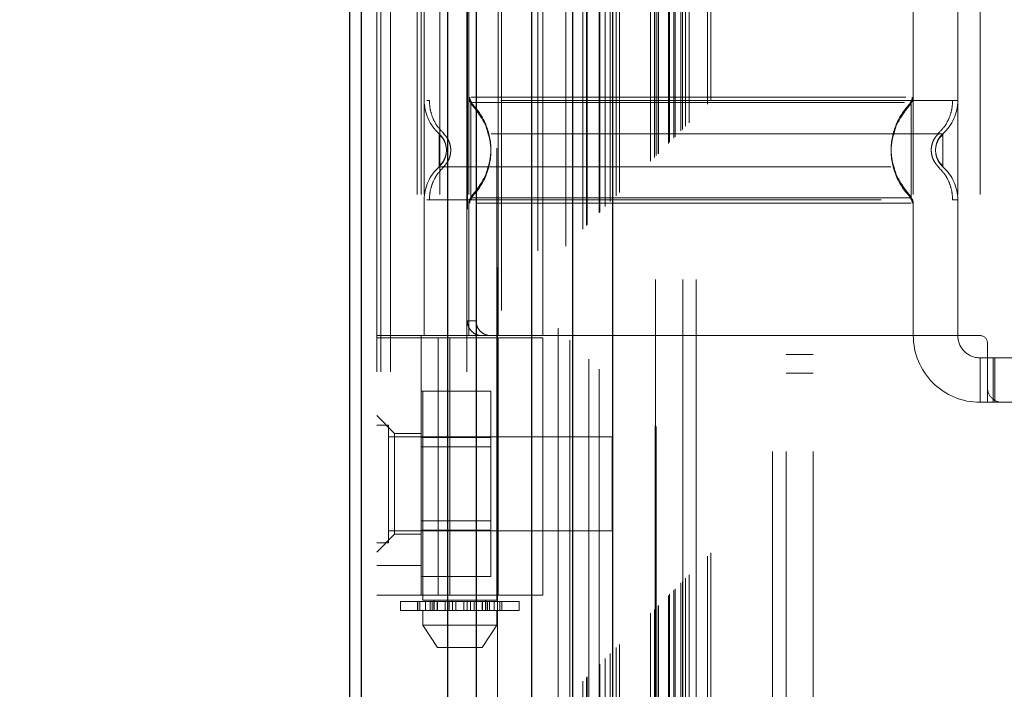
# Model space of a CAD drawing. Header units: inches. Extents: x 0.2 to 10.8, y 0.2 to 8.2.
# Tile 55 of 123: x 2.774 to 2.992, y 3.228 to 3.376. Entities that reach past the tile are written whole.
import ezdxf

# ---------------------------------------------------------------- set-up
doc = ezdxf.new("R2010")
doc.units = ezdxf.units.IN
doc.header["$MEASUREMENT"] = 0
doc.linetypes.add('HIDDEN', pattern=[0.07500000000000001, 0.05, -0.025])
doc.layers.add('DIMENSIONS', color=140, linetype='Continuous')
doc.styles.add('SLDTEXTSTYLE0', font='TXT', dxfattribs={"width": 0.7})
doc.dimstyles.new('SLDDIMSTYLE0', dxfattribs={"dimtxt": 0.0849609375, "dimasz": 0.13, "dimexe": 0, "dimexo": 0.0625, "dimgap": 0.021240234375, "dimtad": 0, "dimtih": 1, "dimtoh": 1, "dimlfac": 12, "dimrnd": 1e-09, "dimzin": 12, "dimdsep": 46, "dimtxsty": 'SLDTEXTSTYLE0', "dimsah": 1, "dimcen": 0.09, "dimadec": 0, "dimazin": 3, "dimtfac": 1, "dimtofl": 0, "dimtmove": 0, "dimatfit": 3, "dimfxl": 0, "dimfrac": 2, "dimtolj": 1, "dimtzin": 12, "dimarcsym": 0})

# ---------------------------------------------------------------- blocks, each defined once
blk = doc.blocks.new('_D')
at = {"layer": 'DIMENSIONS'}
for p, q in [((3.084471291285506, 5.110801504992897), (2.397717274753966, 5.110801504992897)), ((2.522717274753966, 5.110801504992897), (2.522717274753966, 4.323254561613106)), ((2.361143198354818, 4.169203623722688), (2.332613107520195, 4.169203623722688)), ((2.332613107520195, 4.169203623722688), (2.332613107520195, 4.034172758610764)), ((2.684291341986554, 4.169203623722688), (2.712821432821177, 4.169203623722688)), ((2.712821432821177, 4.169203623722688), (2.712821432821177, 4.034172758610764)), ((2.332613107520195, 4.034172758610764), (2.361143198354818, 4.034172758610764)), ((2.712821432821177, 4.034172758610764), (2.684291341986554, 4.034172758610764)), ((2.522717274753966, 3.120523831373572), (2.522717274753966, 4.015152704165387)), ((3.084471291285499, 3.120523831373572), (2.397717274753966, 3.120523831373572))]:
    blk.add_line(p, q, dxfattribs=at)
for points in [[(2.522717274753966, 5.110801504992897), (2.502717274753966, 4.980801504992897), (2.542717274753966, 4.980801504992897)], [(2.522717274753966, 3.120523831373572), (2.542717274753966, 3.250523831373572), (2.502717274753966, 3.250523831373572)]]:
    blk.add_solid(points, dxfattribs=at)
at = {"layer": 'DIMENSIONS', "char_height": 0.08333333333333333, "attachment_point": 1, "style": 'SLDTEXTSTYLE0'}
for s, insert in [('23.88', (2.361143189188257, 4.295645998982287)), ('606.6', (2.361143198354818, 4.141595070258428))]:
    blk.add_mtext(s, dxfattribs=dict(at, insert=insert))

msp = doc.modelspace()

# ---------------------------------------------------------------- linework, layer by layer
at = {"color": 7, "linetype": 'HIDDEN', "lineweight": 18}
for p, q in [((2.855755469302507, 2.897754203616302), (2.855755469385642, 5.638935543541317)), ((2.852755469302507, 2.897754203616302), (2.852755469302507, 5.342901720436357)), ((2.853634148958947, 2.897754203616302), (2.853634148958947, 5.342403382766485)), ((2.855755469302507, 2.897754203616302), (2.85575546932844, 5.341405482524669)), ((2.8727101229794, 2.897754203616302), (2.872710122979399, 5.333429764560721)), ((2.874831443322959, 2.897754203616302), (2.874831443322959, 5.333170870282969)), ((2.879453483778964, 5.320848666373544), (2.879453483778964, 2.910473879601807)), ((2.880377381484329, 2.911388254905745), (2.880377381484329, 5.319937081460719)), ((2.892880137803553, 5.307466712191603), (2.892880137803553, 2.923858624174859)), ((2.888380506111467, 2.924550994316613), (2.888380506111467, 5.306774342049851)), ((2.889513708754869, 2.92465789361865), (2.889513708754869, 5.306667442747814)), ((2.894582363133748, 2.925593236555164), (2.894582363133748, 5.305732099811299)), ((2.895487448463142, 5.30482645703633), (2.895487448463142, 2.926496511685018)), ((2.898332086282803, 2.929342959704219), (2.898332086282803, 5.301982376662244)), ((2.89914605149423, 2.930156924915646), (2.89914605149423, 5.301168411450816)), ((2.899295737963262, 2.930306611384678), (2.899295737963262, 5.301018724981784)), ((2.899702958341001, 5.30062068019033), (2.899702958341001, 2.930716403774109)), ((2.901964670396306, 5.298382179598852), (2.901964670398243, 2.932943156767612)), ((2.901995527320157, 2.933004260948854), (2.901995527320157, 5.298322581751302)), ((2.902129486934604, 2.93314036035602), (2.902129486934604, 5.298184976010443)), ((2.903323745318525, 2.934337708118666), (2.903323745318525, 5.296986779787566)), ((2.904448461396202, 2.935459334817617), (2.904448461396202, 5.295866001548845)), ((2.9049190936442, 5.295437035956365), (2.904919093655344, 2.935888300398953)), ((2.905750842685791, 2.936761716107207), (2.905750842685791, 5.294563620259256)), ((2.906481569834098, 2.937492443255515), (2.906481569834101, 5.293832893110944)), ((2.913365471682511, 2.944376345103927), (2.913365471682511, 5.286948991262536)), ((2.914198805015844, 2.94520967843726), (2.914198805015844, 5.286115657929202)), ((2.914615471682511, 5.285698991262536), (2.914615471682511, 2.945626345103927)), ((2.914615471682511, 2.945626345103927), (2.914615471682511, 5.285698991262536)), ((2.915032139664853, 2.946043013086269), (2.915032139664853, 5.285282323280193)), ((2.915079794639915, 2.946073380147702), (2.915079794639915, 5.285239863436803)), ((2.917323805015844, 2.948334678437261), (2.917323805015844, 5.282990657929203)), ((2.917323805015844, 2.948334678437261), (2.917323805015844, 5.282990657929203)), ((2.917564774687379, 2.948575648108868), (2.917564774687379, 5.282749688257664)), ((2.918493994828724, 2.949504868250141), (2.918493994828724, 5.281820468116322)), ((2.918782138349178, 2.949793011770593), (2.918782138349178, 5.281532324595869)), ((2.920404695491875, 2.951396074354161), (2.920404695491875, 5.279927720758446)), ((2.921111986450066, 2.952122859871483), (2.921111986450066, 5.27920247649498)), ((2.921885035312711, 2.952895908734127), (2.921885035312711, 5.278429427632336)), ((2.925975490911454, 2.956986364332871), (2.925975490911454, 5.274338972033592)), ((2.926703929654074, 2.957717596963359), (2.926703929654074, 5.273628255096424)), ((2.94033880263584, 2.980170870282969), (2.94033880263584, 5.251087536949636)), ((2.94033880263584, 2.980170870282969), (2.94033880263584, 5.251087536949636)), ((2.94333880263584, 2.980170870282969), (2.94333880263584, 5.251087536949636)), ((2.94933880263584, 2.980170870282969), (2.94933880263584, 5.251087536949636)), ((2.914471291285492, 3.018204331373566), (2.914471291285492, 5.213120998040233)), ((2.920471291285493, 3.018204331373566), (2.920471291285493, 5.213120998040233)), ((2.923471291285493, 3.018204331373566), (2.923471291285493, 5.213120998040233)), ((2.923471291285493, 3.018204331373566), (2.923471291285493, 5.213120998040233)), ((2.862926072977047, 3.493358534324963), (2.862926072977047, 3.247295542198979)), ((2.879330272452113, 3.247295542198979), (2.879330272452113, 3.493358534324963)), ((2.861663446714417, 3.437046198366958), (2.861663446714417, 3.305812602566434)), ((2.862597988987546, 3.437046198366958), (2.862597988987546, 3.305812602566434)), ((2.863254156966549, 3.437046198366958), (2.863254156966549, 3.305812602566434)), ((2.866733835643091, 3.437046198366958), (2.866733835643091, 3.305812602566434)), ((2.873096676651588, 3.437046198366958), (2.873096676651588, 3.305812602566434)), ((2.879658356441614, 3.305812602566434), (2.879658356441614, 3.437046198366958)), ((2.889500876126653, 3.305812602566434), (2.889500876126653, 3.437046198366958)), ((2.971521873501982, 3.437046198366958), (2.971521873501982, 3.305812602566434)), ((2.981364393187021, 3.437046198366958), (2.981364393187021, 3.305812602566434)), ((2.986285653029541, 3.437046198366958), (2.986285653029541, 3.305812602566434)), ((2.986285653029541, 3.437046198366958), (2.986285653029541, 3.305812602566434)), ((2.872803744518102, 3.433765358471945), (2.87280374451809, 3.309093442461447)), ((2.874737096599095, 3.433765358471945), (2.874737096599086, 3.309093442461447)), ((2.873587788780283, 3.357367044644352), (2.874429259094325, 3.356118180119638)), ((2.971030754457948, 3.357367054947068), (2.970188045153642, 3.356116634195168)), ((2.971030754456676, 3.35694469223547), (2.971030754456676, 3.357367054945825)), ((2.868175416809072, 3.346823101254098), (2.868087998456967, 3.347627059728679)), ((2.868087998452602, 3.346019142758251), (2.868175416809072, 3.346823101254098)), ((2.976530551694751, 3.347627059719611), (2.976443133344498, 3.346823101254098)), ((2.976443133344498, 3.346823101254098), (2.976530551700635, 3.346019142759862)), ((2.976533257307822, 3.347640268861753), (2.976444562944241, 3.346823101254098)), ((2.976444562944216, 3.346823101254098), (2.976533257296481, 3.34600593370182)), ((2.874429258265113, 3.337528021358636), (2.873587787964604, 3.336279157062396)), ((2.970188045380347, 3.337529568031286), (2.971030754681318, 3.336279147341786)), ((2.863254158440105, 3.335819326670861), (2.86325415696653, 3.305812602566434)), ((2.873096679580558, 3.335108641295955), (2.873096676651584, 3.305812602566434)), ((2.971030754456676, 3.33627914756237), (2.971030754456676, 3.33670151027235)), ((2.971521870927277, 3.335108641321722), (2.971521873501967, 3.305812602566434)), ((2.981364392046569, 3.335819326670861), (2.981364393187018, 3.305812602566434)), ((2.87280374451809, 3.309093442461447), (2.874737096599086, 3.309093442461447)), ((2.889500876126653, 3.305812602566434), (2.852755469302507, 3.305812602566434)), ((2.852755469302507, 3.305320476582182), (2.889500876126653, 3.305320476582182)), ((2.862597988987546, 3.305812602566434), (2.862597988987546, 3.305320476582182)), ((2.862597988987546, 3.248397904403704), (2.862597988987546, 3.305320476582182)), ((2.866372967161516, 3.248397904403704), (2.866372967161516, 3.305320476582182)), ((2.868920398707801, 3.305320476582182), (2.868920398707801, 3.248397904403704)), ((2.879658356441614, 3.248397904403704), (2.879658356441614, 3.305320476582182)), ((2.971521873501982, 3.305812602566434), (2.889500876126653, 3.305812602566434)), ((2.889500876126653, 3.248397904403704), (2.889500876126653, 3.305320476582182)), ((2.986285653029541, 3.305812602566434), (2.971521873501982, 3.305812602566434)), ((2.987926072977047, 3.304172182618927), (2.987926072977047, 3.294329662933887)), ((2.94333880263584, 3.301629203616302), (2.94933880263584, 3.301629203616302)), ((2.986285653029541, 3.300891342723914), (2.986285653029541, 3.291048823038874)), ((2.986285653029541, 3.300891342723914), (2.987926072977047, 3.300891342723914)), ((2.987926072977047, 3.300891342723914), (2.989566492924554, 3.300891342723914)), ((2.989195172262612, 3.291048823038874), (2.989195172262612, 3.300891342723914)), ((2.989566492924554, 3.291048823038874), (2.989566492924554, 3.300891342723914)), ((3.03681058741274, 3.300891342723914), (2.989566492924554, 3.300891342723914)), ((2.94333880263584, 3.297462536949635), (2.94933880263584, 3.297462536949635)), ((2.862597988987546, 3.293500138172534), (2.878014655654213, 3.293500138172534)), ((2.878014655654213, 3.283252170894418), (2.878014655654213, 3.293500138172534)), ((2.987926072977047, 3.291048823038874), (2.987926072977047, 3.294329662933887)), ((2.987926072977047, 3.291048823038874), (2.986285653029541, 3.291048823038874)), ((2.989566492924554, 3.291048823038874), (2.987926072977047, 3.291048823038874)), ((2.991206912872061, 3.291048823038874), (2.989566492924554, 3.291048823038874)), ((2.991206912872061, 3.291048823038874), (3.035170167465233, 3.291048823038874)), ((2.856692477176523, 3.284159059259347), (2.852755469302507, 3.288096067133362)), ((2.855359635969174, 3.286025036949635), (2.852755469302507, 3.286025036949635)), ((2.855359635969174, 3.259983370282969), (2.855359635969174, 3.286025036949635)), ((2.90483880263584, 3.283420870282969), (2.855359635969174, 3.283420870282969)), ((2.856692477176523, 3.284159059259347), (2.856692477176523, 3.273004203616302)), ((2.862597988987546, 3.284159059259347), (2.856692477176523, 3.284159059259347)), ((2.862597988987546, 3.283252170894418), (2.878014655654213, 3.283252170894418)), ((2.878014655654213, 3.262756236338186), (2.878014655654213, 3.283252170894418)), ((2.90483880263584, 3.262587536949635), (2.90483880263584, 3.283420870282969)), ((2.878014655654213, 3.281166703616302), (2.862597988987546, 3.281166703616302)), ((2.856692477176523, 3.273004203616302), (2.856692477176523, 3.261849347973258)), ((2.862597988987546, 3.264841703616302), (2.878014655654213, 3.264841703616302)), ((2.852755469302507, 3.257912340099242), (2.856692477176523, 3.261849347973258)), ((2.855359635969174, 3.262587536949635), (2.90483880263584, 3.262587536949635)), ((2.856692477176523, 3.261849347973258), (2.862597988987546, 3.261849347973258)), ((2.862597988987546, 3.262756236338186), (2.878014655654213, 3.262756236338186)), ((2.878014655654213, 3.252508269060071), (2.878014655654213, 3.262756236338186)), ((2.852755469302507, 3.259983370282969), (2.855359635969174, 3.259983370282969)), ((2.862597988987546, 3.25495958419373), (2.852755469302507, 3.25495958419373)), ((2.862597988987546, 3.252508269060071), (2.878014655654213, 3.252508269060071)), ((2.889500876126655, 3.248397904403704), (2.852755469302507, 3.248397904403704)), ((2.858004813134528, 3.246967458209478), (2.863552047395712, 3.246967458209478)), ((2.858004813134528, 3.246967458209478), (2.858004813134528, 3.24499895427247)), ((2.861791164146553, 3.246967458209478), (2.861791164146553, 3.24499895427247)), ((2.861827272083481, 3.24499895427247), (2.861827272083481, 3.246967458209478)), ((2.862277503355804, 3.246967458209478), (2.862277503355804, 3.24499895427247)), ((2.879330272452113, 3.247295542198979), (2.862926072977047, 3.247295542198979)), ((2.863552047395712, 3.246967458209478), (2.863552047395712, 3.24499895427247)), ((2.863552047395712, 3.246967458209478), (2.864571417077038, 3.246967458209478)), ((2.864571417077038, 3.24499895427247), (2.864571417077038, 3.246967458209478)), ((2.864571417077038, 3.246967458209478), (2.866151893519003, 3.246967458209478)), ((2.864981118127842, 3.24499895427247), (2.864981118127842, 3.246967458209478)), ((2.865386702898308, 3.247295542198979), (2.865386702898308, 3.24499895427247)), ((2.865386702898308, 3.246967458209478), (2.865386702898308, 3.24499895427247)), ((2.865459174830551, 3.246967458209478), (2.865459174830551, 3.24499895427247)), ((2.865467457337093, 3.24499895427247), (2.865467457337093, 3.246967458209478)), ((2.866087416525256, 3.24499895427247), (2.866087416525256, 3.246967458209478)), ((2.866151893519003, 3.246967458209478), (2.866151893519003, 3.24499895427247)), ((2.866151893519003, 3.246967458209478), (2.866167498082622, 3.246967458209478)), ((2.866151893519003, 3.246967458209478), (2.867908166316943, 3.246967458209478)), ((2.866167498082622, 3.24499895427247), (2.866167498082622, 3.246967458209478)), ((2.867908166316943, 3.246967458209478), (2.867908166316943, 3.24499895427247)), ((2.867908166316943, 3.246967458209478), (2.868756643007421, 3.246967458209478)), ((2.868756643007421, 3.24499895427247), (2.868756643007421, 3.246967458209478)), ((2.868756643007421, 3.246967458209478), (2.869481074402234, 3.246967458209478)), ((2.869481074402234, 3.246967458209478), (2.869481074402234, 3.24499895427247)), ((2.869481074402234, 3.246967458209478), (2.870218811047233, 3.246967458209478)), ((2.870218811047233, 3.24499895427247), (2.870218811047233, 3.246967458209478)), ((2.870218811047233, 3.246967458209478), (2.872037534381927, 3.246967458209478)), ((2.872037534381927, 3.246967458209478), (2.872037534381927, 3.24499895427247)), ((2.872037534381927, 3.246967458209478), (2.872775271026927, 3.246967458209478)), ((2.872775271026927, 3.24499895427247), (2.872775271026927, 3.246967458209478)), ((2.872775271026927, 3.246967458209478), (2.87349970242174, 3.246967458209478)), ((2.87349970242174, 3.246967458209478), (2.87349970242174, 3.24499895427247)), ((2.87349970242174, 3.246967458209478), (2.874348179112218, 3.246967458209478)), ((2.874348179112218, 3.24499895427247), (2.874348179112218, 3.246967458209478)), ((2.874348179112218, 3.246967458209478), (2.876088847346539, 3.246967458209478)), ((2.876088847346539, 3.246967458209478), (2.876104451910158, 3.246967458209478)), ((2.876088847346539, 3.246967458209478), (2.876088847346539, 3.24499895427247)), ((2.876104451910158, 3.24499895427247), (2.876104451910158, 3.246967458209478)), ((2.876104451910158, 3.246967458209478), (2.877684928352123, 3.246967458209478)), ((2.876168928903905, 3.246967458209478), (2.876168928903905, 3.24499895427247)), ((2.876788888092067, 3.246967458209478), (2.876788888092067, 3.24499895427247)), ((2.876797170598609, 3.24499895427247), (2.876797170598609, 3.246967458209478)), ((2.876869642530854, 3.24499895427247), (2.876869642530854, 3.247295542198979)), ((2.876869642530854, 3.24499895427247), (2.876869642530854, 3.246967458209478)), ((2.877275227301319, 3.246967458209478), (2.877275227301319, 3.24499895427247)), ((2.877684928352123, 3.246967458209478), (2.877684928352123, 3.24499895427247)), ((2.877684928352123, 3.246967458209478), (2.878704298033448, 3.246967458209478)), ((2.878704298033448, 3.24499895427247), (2.878704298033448, 3.246967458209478)), ((2.878704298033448, 3.246967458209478), (2.884251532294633, 3.246967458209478)), ((2.879978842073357, 3.24499895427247), (2.879978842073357, 3.246967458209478)), ((2.880429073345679, 3.246967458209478), (2.880429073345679, 3.24499895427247)), ((2.880465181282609, 3.24499895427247), (2.880465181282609, 3.246967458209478)), ((2.884251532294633, 3.24499895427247), (2.884251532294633, 3.246967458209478)), ((2.863552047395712, 3.24499895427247), (2.858004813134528, 3.24499895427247)), ((2.862926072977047, 3.24499895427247), (2.862926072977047, 3.241718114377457)), ((2.864571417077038, 3.24499895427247), (2.863552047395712, 3.24499895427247)), ((2.865532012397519, 3.24499895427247), (2.864571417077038, 3.24499895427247)), ((2.865459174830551, 3.24499895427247), (2.876724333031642, 3.24499895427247)), ((2.877684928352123, 3.24499895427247), (2.876724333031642, 3.24499895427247)), ((2.878704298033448, 3.24499895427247), (2.877684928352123, 3.24499895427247)), ((2.884251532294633, 3.24499895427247), (2.878704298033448, 3.24499895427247)), ((2.879330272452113, 3.241718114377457), (2.879330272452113, 3.24499895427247)), ((2.862926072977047, 3.241718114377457), (2.879330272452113, 3.241718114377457)), ((2.862926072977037, 3.241718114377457), (2.86620691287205, 3.236796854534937)), ((2.876049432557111, 3.236796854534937), (2.879330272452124, 3.241718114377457)), ((2.866206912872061, 3.236796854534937), (2.8760494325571, 3.236796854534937))]:
    msp.add_line(p, q, dxfattribs=at)
at = {"color": 7, "linetype": 'Continuous', "lineweight": 25}
for p, q in [((2.846755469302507, 2.897754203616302), (2.846755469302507, 5.34358365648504)), ((2.849391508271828, 2.897754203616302), (2.849391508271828, 5.342403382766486)), ((2.86846748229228, 2.897754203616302), (2.868467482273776, 5.333429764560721)), ((2.874831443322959, 2.897754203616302), (2.874831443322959, 5.333170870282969)), ((2.886971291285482, 5.307466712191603), (2.886971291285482, 2.923858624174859)), ((2.896055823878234, 5.298382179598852), (2.896055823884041, 2.932943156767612)), ((2.904919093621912, 5.295437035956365), (2.904919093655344, 2.935888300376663))]:
    msp.add_line(p, q, dxfattribs=at)
at = {"color": 7, "linetype": 'HIDDEN', "lineweight": 18, "flags": 128}
msp.add_lwpolyline([(2.914411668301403, 5.285887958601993), (2.914412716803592, 4.090630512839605), (2.914411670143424, 2.945444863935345)], dxfattribs=at)
at = {"color": 7, "linetype": 'HIDDEN', "lineweight": 18}
for centre, radius, start, end in [((2.873096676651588, 3.357826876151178), 0.009842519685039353, 180.0000000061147, 228.2366022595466), ((2.874737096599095, 3.358537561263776), 0.001640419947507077, 180.0000000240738, 225.5237275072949), ((2.969881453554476, 3.358537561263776), 0.001640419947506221, 314.4762724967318, 359.9999999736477), ((2.971521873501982, 3.357826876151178), 0.009842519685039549, 311.7633977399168, 0), ((2.873096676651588, 3.335819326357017), 0.009842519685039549, 131.763397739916, 180), ((2.971521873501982, 3.335819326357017), 0.009842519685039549, 0, 48.23660226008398), ((2.874737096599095, 3.335108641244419), 0.001640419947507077, 134.4762724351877, 180), ((2.969881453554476, 3.335108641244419), 0.001640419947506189, 2.748536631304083e-08, 45.52372749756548), ((2.986285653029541, 3.305812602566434), 0.01476377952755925, 180, 270.0000000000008), ((2.986285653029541, 3.305812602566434), 0.004921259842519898, 180, 270.0000000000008), ((2.986285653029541, 3.304172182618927), 0.001640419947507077, 0, 90), ((2.991206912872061, 3.294329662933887), 0.003280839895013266, 180, 270.0000000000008)]:
    msp.add_arc(centre, radius, start, end, dxfattribs=at)
for points, knots in [([(2.92008205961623, 2.951101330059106), (2.920079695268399, 2.956053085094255), (2.920074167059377, 2.967631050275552), (2.92007717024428, 2.985946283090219), (2.920078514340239, 3.005835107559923), (2.920077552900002, 3.034534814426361), (2.920077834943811, 3.071954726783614), (2.920077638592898, 3.158064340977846), (2.920077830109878, 3.327333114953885), (2.920077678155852, 3.657209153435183), (2.920077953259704, 4.160525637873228), (2.92007705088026, 4.679570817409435), (2.920078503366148, 5.029711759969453), (2.920077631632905, 5.15833076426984), (2.920077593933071, 5.17971500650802), (2.920078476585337, 5.201200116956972), (2.920077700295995, 5.222827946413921), (2.920074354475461, 5.243734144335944), (2.920080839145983, 5.262422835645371), (2.920089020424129, 5.27427885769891), (2.920101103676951, 5.279766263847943), (2.92010208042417, 5.280209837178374)], [0, 0, 0, 0, 0.006378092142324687, 0.01491296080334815, 0.02359086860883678, 0.03199582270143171, 0.05187951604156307, 0.0717894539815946, 0.1429090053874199, 0.269905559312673, 0.4966851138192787, 0.7912040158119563, 0.9384598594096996, 0.9476829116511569, 0.9568712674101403, 0.9660037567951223, 0.9753567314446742, 0.9847289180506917, 0.9929319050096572, 0.9994286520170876, 1, 1, 1, 1]), ([(2.864396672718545, 3.357826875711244), (2.864394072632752, 3.357826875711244), (2.863837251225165, 3.357826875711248), (2.863832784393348, 3.357826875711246), (2.863828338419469, 3.357826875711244)], [0, 0, 0, 0, 0.00466951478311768, 1, 1, 1, 1]), ([(2.864394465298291, 3.357826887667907), (2.864435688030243, 3.35713958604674), (2.864519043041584, 3.355749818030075), (2.865187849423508, 3.353754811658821), (2.866210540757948, 3.351923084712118), (2.867176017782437, 3.350939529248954), (2.86765334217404, 3.350453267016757)], [0, 0, 0, 0, 0.2473384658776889, 0.5001342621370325, 0.752870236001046, 1, 1, 1, 1]), ([(2.980221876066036, 3.357826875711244), (2.979254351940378, 3.357826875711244), (2.977317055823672, 3.357826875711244), (2.971701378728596, 3.357826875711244), (2.964343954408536, 3.357826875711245), (2.955328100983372, 3.357826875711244), (2.9450548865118, 3.357826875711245), (2.933904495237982, 3.357826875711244), (2.922309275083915, 3.357826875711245), (2.910714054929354, 3.357826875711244), (2.899563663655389, 3.357826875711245), (2.889290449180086, 3.357826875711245), (2.880274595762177, 3.357826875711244), (2.87291717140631, 3.357826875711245), (2.867301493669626, 3.357826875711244), (2.865364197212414, 3.357826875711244), (2.864396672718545, 3.357826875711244)], [0, 0, 0, 0, 0.07128660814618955, 0.1427388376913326, 0.2141910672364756, 0.2856432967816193, 0.3570955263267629, 0.4285477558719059, 0.4999999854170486, 0.5714522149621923, 0.6429044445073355, 0.7143566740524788, 0.7858089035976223, 0.8572611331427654, 0.9287133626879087, 1, 1, 1, 1]), ([(2.873334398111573, 3.358545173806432), (2.873339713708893, 3.358436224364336), (2.873350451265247, 3.358216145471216), (2.873453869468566, 3.357899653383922), (2.873606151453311, 3.357603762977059), (2.873754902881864, 3.357441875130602), (2.873828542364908, 3.357361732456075)], [0, 0, 0, 0, 0.2475219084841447, 0.4999965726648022, 0.7524730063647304, 1, 1, 1, 1]), ([(2.873587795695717, 3.357367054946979), (2.873587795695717, 3.357394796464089), (2.873587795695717, 3.355645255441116), (2.873587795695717, 3.350962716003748), (2.873587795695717, 3.346823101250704), (2.873587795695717, 3.342683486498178), (2.873587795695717, 3.33800094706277), (2.873587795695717, 3.336251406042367), (2.873587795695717, 3.336279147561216)], [6.283185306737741, 6.283185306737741, 6.283185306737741, 6.283185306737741, 7.068583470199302, 7.461282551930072, 7.853981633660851, 8.24668071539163, 8.63937979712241, 9.42477796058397, 9.42477796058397, 9.42477796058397, 9.42477796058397]), ([(2.877941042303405, 3.348299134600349), (2.877711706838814, 3.349505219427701), (2.877325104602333, 3.351538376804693), (2.875947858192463, 3.353978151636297), (2.874735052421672, 3.355797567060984), (2.873987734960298, 3.356686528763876), (2.873587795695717, 3.357162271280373)], [0, 0, 0, 0, 0.3903267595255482, 0.6579932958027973, 0.8169694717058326, 1, 1, 1, 1]), ([(2.96989859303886, 3.358537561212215), (2.969273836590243, 3.358537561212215), (2.967824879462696, 3.358537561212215), (2.963454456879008, 3.358537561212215), (2.957342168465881, 3.358537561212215), (2.949823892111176, 3.358537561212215), (2.941264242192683, 3.358537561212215), (2.931971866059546, 3.358537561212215), (2.922309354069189, 3.358537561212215), (2.91264636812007, 3.358537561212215), (2.903355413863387, 3.358537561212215), (2.894790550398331, 3.358537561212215), (2.887291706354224, 3.358537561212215), (2.881106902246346, 3.358537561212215), (2.876623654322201, 3.358537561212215), (2.874096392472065, 3.358537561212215), (2.873764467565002, 3.358537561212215), (2.873670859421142, 3.358537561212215)], [0, 0, 0, 0, 0.05356691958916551, 0.1242342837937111, 0.1949016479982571, 0.2655690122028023, 0.3362363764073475, 0.4069037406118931, 0.4775711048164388, 0.5482384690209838, 0.6189058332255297, 0.6895731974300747, 0.7602405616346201, 0.8309079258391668, 0.9015752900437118, 0.9722426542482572, 1, 1, 1, 1]), ([(2.969562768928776, 3.357367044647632), (2.969413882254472, 3.357367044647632), (2.968735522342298, 3.357367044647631), (2.966134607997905, 3.357367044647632), (2.961373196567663, 3.35736704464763), (2.954378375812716, 3.357367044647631), (2.945255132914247, 3.357367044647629), (2.93430570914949, 3.357367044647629), (2.92230944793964, 3.357367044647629), (2.91031215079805, 3.357367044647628), (2.899365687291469, 3.357367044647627), (2.890232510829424, 3.357367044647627), (2.883270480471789, 3.357367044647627), (2.878403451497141, 3.357367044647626), (2.87547945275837, 3.357367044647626), (2.874104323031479, 3.357367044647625), (2.873938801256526, 3.357367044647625), (2.873908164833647, 3.357367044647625)], [0, 0, 0, 0, 0.01702511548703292, 0.07757011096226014, 0.1452614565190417, 0.2200037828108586, 0.3010731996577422, 0.386986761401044, 0.4755444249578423, 0.564102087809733, 0.6500156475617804, 0.7310850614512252, 0.8058273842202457, 0.8735187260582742, 0.93406371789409, 0.9877958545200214, 1, 1, 1, 1]), ([(2.971030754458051, 3.357162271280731), (2.970630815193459, 3.356686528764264), (2.969883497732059, 3.355797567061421), (2.968670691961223, 3.353978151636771), (2.967293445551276, 3.35153837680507), (2.966906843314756, 3.349505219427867), (2.966677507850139, 3.348299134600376)], [0, 0, 0, 0, 0.1830305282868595, 0.3420067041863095, 0.609673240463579, 1, 1, 1, 1]), ([(2.970790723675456, 3.357361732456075), (2.970864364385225, 3.35744187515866), (2.971013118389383, 3.357603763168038), (2.971165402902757, 3.357899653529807), (2.971268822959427, 3.358216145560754), (2.971279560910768, 3.358436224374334), (2.971284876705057, 3.358545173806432)], [0, 0, 0, 0, 0.2475266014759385, 0.5000029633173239, 0.7524777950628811, 1, 1, 1, 1]), ([(2.971030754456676, 3.33670151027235), (2.971030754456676, 3.336794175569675), (2.971030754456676, 3.337082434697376), (2.971030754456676, 3.339227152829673), (2.971030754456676, 3.342669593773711), (2.971030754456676, 3.346823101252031), (2.971030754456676, 3.350976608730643), (2.971030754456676, 3.354419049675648), (2.971030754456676, 3.356563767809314), (2.971030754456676, 3.356852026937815), (2.971030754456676, 3.35694469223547)], [0, 0, 0, 0, 0.06819172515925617, 0.21212781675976, 0.3560639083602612, 0.4999999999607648, 0.6439360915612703, 0.7878721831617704, 0.9318082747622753, 1, 1, 1, 1]), ([(2.976965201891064, 3.350453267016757), (2.977442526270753, 3.350939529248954), (2.978408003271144, 3.351923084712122), (2.979430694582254, 3.353754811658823), (2.980099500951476, 3.355749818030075), (2.980182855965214, 3.357139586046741), (2.980224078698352, 3.357826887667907)], [0, 0, 0, 0, 0.2471297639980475, 0.4998657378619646, 0.7526615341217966, 1, 1, 1, 1]), ([(2.981364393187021, 3.357826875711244), (2.981356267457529, 3.357826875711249), (2.98134812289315, 3.357826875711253), (2.980224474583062, 3.357826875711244), (2.980221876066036, 3.357826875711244)], [0, 0, 0, 0, 0.9976874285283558, 1, 1, 1, 1]), ([(2.978078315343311, 3.350484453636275), (2.978087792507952, 3.350484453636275), (2.974809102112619, 3.350484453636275), (2.962132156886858, 3.350484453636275), (2.944469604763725, 3.350484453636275), (2.922309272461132, 3.350484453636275), (2.900148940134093, 3.350484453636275), (2.882486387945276, 3.350484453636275), (2.869809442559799, 3.350484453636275), (2.866530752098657, 3.350484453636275), (2.866540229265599, 3.350484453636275)], [4.712414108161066, 4.712414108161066, 4.712414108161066, 4.712414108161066, 5.15721612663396, 5.48839215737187, 5.88580339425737, 6.28321463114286, 6.68062586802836, 7.07803710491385, 7.40921313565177, 7.854015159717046, 7.854015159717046, 7.854015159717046, 7.854015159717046]), ([(2.866541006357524, 3.350485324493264), (2.866541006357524, 3.35048532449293), (2.866541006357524, 3.350390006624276), (2.866541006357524, 3.350023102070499), (2.866541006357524, 3.349751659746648), (2.866541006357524, 3.349073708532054), (2.866541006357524, 3.348667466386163), (2.866541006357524, 3.347781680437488), (2.866541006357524, 3.34730248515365), (2.866541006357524, 3.346343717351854), (2.866541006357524, 3.345864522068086), (2.866541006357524, 3.344978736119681), (2.866541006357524, 3.34457249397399), (2.866541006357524, 3.343894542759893), (2.866541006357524, 3.343623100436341), (2.866541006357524, 3.343256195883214), (2.866541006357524, 3.343160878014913), (2.866541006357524, 3.343160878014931)], [0, 0, 0, 0, 0.125, 0.125, 0.25, 0.25, 0.375, 0.375, 0.5, 0.5, 0.625, 0.625, 0.75, 0.75, 0.875, 0.875, 1, 1, 1, 1]), ([(2.86785373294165, 3.348487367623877), (2.86781911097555, 3.348601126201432), (2.867684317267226, 3.349044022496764), (2.867257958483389, 3.349745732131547), (2.866779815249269, 3.350238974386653), (2.866541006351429, 3.35048532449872)], [0, 0, 0, 0, 0.1474872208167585, 0.5742120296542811, 1, 1, 1, 1]), ([(2.868147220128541, 3.347337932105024), (2.86809819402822, 3.347636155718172), (2.867999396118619, 3.348237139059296), (2.867648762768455, 3.349043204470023), (2.8671734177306, 3.349736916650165), (2.8667532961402, 3.350044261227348), (2.866541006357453, 3.350199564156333)], [0, 0, 0, 0, 0.2435770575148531, 0.4908590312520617, 0.7427282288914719, 1, 1, 1, 1]), ([(2.867489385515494, 3.35051735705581), (2.867731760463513, 3.35027148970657), (2.868217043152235, 3.349779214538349), (2.86872631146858, 3.348861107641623), (2.869054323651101, 3.347867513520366), (2.869168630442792, 3.346823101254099), (2.869054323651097, 3.345778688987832), (2.868726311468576, 3.344785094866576), (2.868217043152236, 3.343866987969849), (2.867731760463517, 3.34337471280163), (2.867489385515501, 3.343128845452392)], [0, 0, 0, 0, 0.1248322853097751, 0.2499389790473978, 0.3751056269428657, 0.5000000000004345, 0.624894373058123, 0.7500610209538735, 0.8751677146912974, 1, 1, 1, 1]), ([(2.876964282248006, 3.351958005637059), (2.87748891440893, 3.350246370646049), (2.878538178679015, 3.346823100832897), (2.877488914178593, 3.343399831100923), (2.876964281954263, 3.341688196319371)], [0, 0, 0, 0, 0.5000000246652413, 1, 1, 1, 1]), ([(2.967653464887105, 3.351956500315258), (2.967129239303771, 3.35024536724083), (2.966080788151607, 3.346823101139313), (2.96712923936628, 3.343400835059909), (2.967653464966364, 3.341689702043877)], [0, 0, 0, 0, 0.5000000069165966, 1, 1, 1, 1]), ([(2.97712916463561, 3.343128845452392), (2.976886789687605, 3.34337471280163), (2.976401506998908, 3.343866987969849), (2.975892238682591, 3.344785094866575), (2.975564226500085, 3.345778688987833), (2.975449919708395, 3.346823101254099), (2.975564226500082, 3.347867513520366), (2.975892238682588, 3.348861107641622), (2.976401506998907, 3.34977921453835), (2.976886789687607, 3.35027148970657), (2.977129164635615, 3.35051735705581)], [0, 0, 0, 0, 0.1248322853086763, 0.2499389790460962, 0.3751056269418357, 0.499999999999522, 0.6248943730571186, 0.7500610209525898, 0.8751677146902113, 1, 1, 1, 1]), ([(2.978077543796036, 3.350199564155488), (2.977865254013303, 3.350044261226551), (2.977445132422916, 3.349736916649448), (2.976969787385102, 3.349043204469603), (2.976619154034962, 3.348237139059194), (2.97652035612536, 3.347636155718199), (2.976471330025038, 3.347337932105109)], [0, 0, 0, 0, 0.2572717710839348, 0.5091409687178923, 0.7564229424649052, 1, 1, 1, 1]), ([(2.978077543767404, 3.350485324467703), (2.977838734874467, 3.350238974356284), (2.977360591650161, 3.349745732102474), (2.976934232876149, 3.349044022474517), (2.976799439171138, 3.348601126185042), (2.97676481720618, 3.348487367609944)], [0, 0, 0, 0, 0.4257879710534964, 0.8525127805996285, 1, 1, 1, 1]), ([(2.978078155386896, 3.350484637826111), (2.977832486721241, 3.350241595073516), (2.977393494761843, 3.349807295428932), (2.977111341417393, 3.349259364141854), (2.976987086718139, 3.349018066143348)], [0, 0, 0, 0, 0.5596199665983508, 1, 1, 1, 1]), ([(2.978077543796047, 3.343160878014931), (2.978077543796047, 3.343160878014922), (2.978077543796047, 3.343256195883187), (2.978077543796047, 3.343623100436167), (2.978077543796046, 3.343894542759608), (2.978077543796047, 3.34457249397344), (2.978077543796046, 3.344978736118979), (2.978077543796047, 3.345864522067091), (2.978077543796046, 3.346343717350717), (2.978077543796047, 3.347302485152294), (2.978077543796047, 3.347781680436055), (2.978077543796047, 3.348667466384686), (2.978077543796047, 3.349073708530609), (2.978077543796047, 3.349751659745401), (2.978077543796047, 3.350023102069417), (2.978077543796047, 3.35039000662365), (2.978077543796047, 3.350485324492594), (2.978077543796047, 3.350485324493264)], [0, 0, 0, 0, 0.125, 0.125, 0.25, 0.25, 0.375, 0.375, 0.5, 0.5, 0.625, 0.625, 0.75, 0.75, 0.875, 0.875, 1, 1, 1, 1]), ([(2.866541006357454, 3.343446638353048), (2.8667532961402, 3.343601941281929), (2.867173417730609, 3.343909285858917), (2.867648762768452, 3.34460299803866), (2.867999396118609, 3.345409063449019), (2.868098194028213, 3.346010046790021), (2.868147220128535, 3.346308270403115)], [0, 0, 0, 0, 0.2572717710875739, 0.5091409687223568, 0.7564229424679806, 1, 1, 1, 1]), ([(2.976471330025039, 3.346308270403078), (2.976520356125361, 3.346010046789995), (2.976619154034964, 3.345409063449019), (2.976969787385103, 3.344602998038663), (2.977445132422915, 3.343909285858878), (2.977865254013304, 3.343601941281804), (2.978077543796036, 3.343446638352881)], [0, 0, 0, 0, 0.2435770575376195, 0.4908590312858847, 0.7427282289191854, 0.9999999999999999, 0.9999999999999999, 0.9999999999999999, 0.9999999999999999]), ([(2.866541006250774, 3.343160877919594), (2.866779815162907, 3.343407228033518), (2.867257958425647, 3.343900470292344), (2.867684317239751, 3.34460217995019), (2.86781911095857, 3.345045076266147), (2.867853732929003, 3.345158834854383)], [0, 0, 0, 0, 0.425787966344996, 0.8525127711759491, 1, 1, 1, 1]), ([(2.873587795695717, 3.33648393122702), (2.873987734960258, 3.336959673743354), (2.874735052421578, 3.33784863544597), (2.875947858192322, 3.339668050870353), (2.877325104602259, 3.342107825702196), (2.877711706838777, 3.344140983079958), (2.877941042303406, 3.345347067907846)], [0, 0, 0, 0, 0.1830305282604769, 0.3420067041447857, 0.6096732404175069, 1, 1, 1, 1]), ([(2.966677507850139, 3.345347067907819), (2.966906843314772, 3.344140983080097), (2.967293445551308, 3.342107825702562), (2.968670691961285, 3.339668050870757), (2.9698834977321, 3.337848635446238), (2.970630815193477, 3.336959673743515), (2.971030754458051, 3.336483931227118)], [0, 0, 0, 0, 0.3903267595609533, 0.6579932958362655, 0.8169694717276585, 1, 1, 1, 1]), ([(2.976764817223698, 3.345158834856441), (2.976799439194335, 3.345045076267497), (2.976934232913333, 3.344602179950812), (2.977360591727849, 3.34390047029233), (2.977838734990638, 3.343407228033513), (2.978077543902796, 3.343160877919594)], [0, 0, 0, 0, 0.1474872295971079, 0.5742120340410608, 0.9999999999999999, 0.9999999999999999, 0.9999999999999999, 0.9999999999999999]), ([(2.97698708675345, 3.34462813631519), (2.977111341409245, 3.344386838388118), (2.977393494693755, 3.343838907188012), (2.977832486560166, 3.343404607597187), (2.978078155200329, 3.343161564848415)], [0, 0, 0, 0, 0.440379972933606, 1, 1, 1, 1]), ([(2.867653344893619, 3.343192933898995), (2.867176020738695, 3.342706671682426), (2.866210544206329, 3.341723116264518), (2.865187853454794, 3.339891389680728), (2.864519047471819, 3.337896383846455), (2.864435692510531, 3.33650661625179), (2.864394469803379, 3.335819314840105)], [0, 0, 0, 0, 0.2471297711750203, 0.4998657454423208, 0.7526615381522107, 1, 1, 1, 1]), ([(2.866540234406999, 3.343161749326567), (2.866530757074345, 3.343161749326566), (2.869809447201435, 3.343161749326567), (2.882486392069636, 3.343161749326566), (2.900148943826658, 3.343161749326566), (2.922309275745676, 3.343161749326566), (2.944469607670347, 3.343161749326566), (2.962132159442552, 3.343161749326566), (2.974809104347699, 3.343161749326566), (2.978087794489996, 3.343161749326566), (2.978078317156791, 3.343161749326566)], [4.71236405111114, 4.71236405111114, 4.71236405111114, 4.71236405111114, 5.157166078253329, 5.4883421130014, 5.88575335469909, 6.28316459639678, 6.680575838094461, 7.07798707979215, 7.409163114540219, 7.853965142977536, 7.853965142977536, 7.853965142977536, 7.853965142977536]), ([(2.9802240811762, 3.335819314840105), (2.980182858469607, 3.33650661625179), (2.980099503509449, 3.337896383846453), (2.979430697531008, 3.339891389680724), (2.978408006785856, 3.341723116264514), (2.977442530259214, 3.342706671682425), (2.976965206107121, 3.343192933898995)], [0, 0, 0, 0, 0.2473384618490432, 0.5001342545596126, 0.752870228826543, 1, 1, 1, 1]), ([(2.863828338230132, 3.335819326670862), (2.863832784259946, 3.335819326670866), (2.8638372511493, 3.335819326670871), (2.86439407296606, 3.335819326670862), (2.864396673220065, 3.335819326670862)], [0, 0, 0, 0, 0.9953301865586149, 1, 1, 1, 1]), ([(2.864396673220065, 3.335819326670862), (2.865364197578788, 3.335819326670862), (2.867301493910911, 3.335819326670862), (2.872917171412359, 3.335819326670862), (2.880274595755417, 3.335819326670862), (2.889290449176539, 3.335819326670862), (2.899563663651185, 3.335819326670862), (2.910714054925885, 3.335819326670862), (2.922309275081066, 3.335819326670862), (2.933904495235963, 3.335819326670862), (2.945054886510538, 3.335819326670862), (2.95532810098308, 3.335819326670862), (2.964343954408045, 3.335819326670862), (2.971701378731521, 3.335819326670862), (2.977317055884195, 3.335819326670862), (2.979254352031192, 3.335819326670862), (2.980221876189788, 3.335819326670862)], [0, 0, 0, 0, 0.07128662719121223, 0.1427388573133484, 0.2141910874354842, 0.2856433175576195, 0.3570955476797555, 0.4285477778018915, 0.5000000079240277, 0.5714522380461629, 0.6429044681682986, 0.7143566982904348, 0.7858089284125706, 0.857261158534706, 0.9287133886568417, 0.9999999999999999, 0.9999999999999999, 0.9999999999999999, 0.9999999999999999]), ([(2.873828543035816, 3.336284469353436), (2.873754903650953, 3.336204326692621), (2.873606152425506, 3.336042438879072), (2.87345387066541, 3.335746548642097), (2.873350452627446, 3.335430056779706), (2.873339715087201, 3.335209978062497), (2.873334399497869, 3.335101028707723)], [0, 0, 0, 0, 0.2475270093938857, 0.5000034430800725, 0.7524780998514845, 1, 1, 1, 1]), ([(2.873908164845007, 3.336279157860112), (2.87393880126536, 3.336279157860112), (2.874104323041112, 3.336279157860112), (2.87547945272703, 3.336279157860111), (2.878403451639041, 3.336279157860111), (2.883270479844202, 3.336279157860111), (2.890232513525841, 3.336279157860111), (2.899365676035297, 3.33627915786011), (2.910312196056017, 3.33627915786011), (2.922309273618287, 3.336279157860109), (2.934306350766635, 3.336279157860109), (2.945252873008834, 3.336279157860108), (2.954386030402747, 3.336279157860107), (2.961348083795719, 3.336279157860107), (2.966215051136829, 3.336279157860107), (2.969139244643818, 3.336279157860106), (2.970514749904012, 3.336279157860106), (2.970680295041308, 3.336279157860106), (2.970711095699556, 3.336279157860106)], [0, 0, 0, 0, 0.01163419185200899, 0.06285695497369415, 0.1205744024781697, 0.1851044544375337, 0.2563561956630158, 0.333639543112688, 0.4155408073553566, 0.4999626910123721, 0.5843845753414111, 0.6662858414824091, 0.7435691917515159, 0.814820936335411, 0.8793509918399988, 0.9370684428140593, 0.988291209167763, 1, 1, 1, 1]), ([(2.874721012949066, 3.335108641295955), (2.875345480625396, 3.335108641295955), (2.876794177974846, 3.335108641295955), (2.881164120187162, 3.335108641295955), (2.887276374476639, 3.335108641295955), (2.894794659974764, 3.335108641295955), (2.903354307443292, 3.335108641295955), (2.912646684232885, 3.335108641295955), (2.922309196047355, 3.335108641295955), (2.931972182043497, 3.335108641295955), (2.94126313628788, 3.335108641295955), (2.949827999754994, 3.335108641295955), (2.957326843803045, 3.335108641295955), (2.963511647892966, 3.335108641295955), (2.967994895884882, 3.335108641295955), (2.970522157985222, 3.335108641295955), (2.970854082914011, 3.335108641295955), (2.970947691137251, 3.335108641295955)], [0, 0, 0, 0, 0.05354170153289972, 0.1242109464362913, 0.1948801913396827, 0.2655494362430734, 0.3362186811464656, 0.4068879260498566, 0.4775571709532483, 0.5482264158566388, 0.6188956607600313, 0.6895649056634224, 0.7602341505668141, 0.8309033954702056, 0.9015726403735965, 0.972241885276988, 1, 1, 1, 1]), ([(2.971284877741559, 3.335101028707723), (2.971279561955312, 3.335209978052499), (2.971268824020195, 3.335430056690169), (2.971165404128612, 3.335746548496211), (2.971013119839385, 3.336042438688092), (2.970864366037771, 3.336204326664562), (2.970790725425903, 3.336284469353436)], [0, 0, 0, 0, 0.2475221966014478, 0.4999970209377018, 0.7524733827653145, 0.9999999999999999, 0.9999999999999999, 0.9999999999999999, 0.9999999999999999]), ([(2.980221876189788, 3.335819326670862), (2.980224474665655, 3.335819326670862), (2.981348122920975, 3.335819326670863), (2.981356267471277, 3.335819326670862), (2.981364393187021, 3.335819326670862)], [0, 0, 0, 0, 0.002312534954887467, 1, 1, 1, 1]), ([(2.872803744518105, 3.309093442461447), (2.872803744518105, 3.30865323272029), (2.872890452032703, 3.308220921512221), (2.873220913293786, 3.30741670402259), (2.873465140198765, 3.307048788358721), (2.87405800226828, 3.306444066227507), (2.874411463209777, 3.306203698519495), (2.87514331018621, 3.305889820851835), (2.875526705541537, 3.305812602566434), (2.875891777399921, 3.305812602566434)], [0, 0, 0, 0, 0.25, 0.25, 0.5, 0.5, 0.75, 0.75, 1, 1, 1, 1]), ([(2.877896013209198, 3.305812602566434), (2.877491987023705, 3.305812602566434), (2.877089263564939, 3.305895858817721), (2.876328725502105, 3.306221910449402), (2.875975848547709, 3.30646453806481), (2.87538575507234, 3.307069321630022), (2.875145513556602, 3.307435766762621), (2.874823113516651, 3.308226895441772), (2.874737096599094, 3.308658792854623), (2.874737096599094, 3.309093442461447)], [0, 0, 0, 0, 0.25, 0.25, 0.5, 0.5, 0.75, 0.75, 1, 1, 1, 1])]:
    msp.add_open_spline(points, degree=3, knots=knots, dxfattribs=at)
for points in [[(2.878013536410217, 3.346823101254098), (2.878016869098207, 3.348781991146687), (2.87722864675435, 3.352691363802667), (2.874983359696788, 3.355995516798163), (2.873587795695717, 3.357367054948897)], [(2.971030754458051, 3.357367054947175), (2.969635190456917, 3.355995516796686), (2.96738990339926, 3.352691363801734), (2.966601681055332, 3.348781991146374), (2.96660501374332, 3.346823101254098)], [(2.873587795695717, 3.336279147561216), (2.874983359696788, 3.3376506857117), (2.87722864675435, 3.340954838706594), (2.878016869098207, 3.344864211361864), (2.878013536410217, 3.346823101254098)], [(2.96660501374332, 3.346823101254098), (2.966601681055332, 3.344864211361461), (2.96738990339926, 3.340954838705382), (2.969635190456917, 3.337650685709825), (2.971030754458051, 3.336279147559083)]]:
    msp.add_open_spline(points, degree=3, dxfattribs=at)

# ---------------------------------------------------------------- dimensions: what is measured, and where the dimension line sits
at = {"layer": 'DIMENSIONS'}
dim = msp.add_linear_dim(base=(2.522717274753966, 3.120523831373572), p1=(3.134471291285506, 5.110801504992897), p2=(3.134471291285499, 3.120523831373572), angle=90.0000000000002, dimstyle='SLDDIMSTYLE0', dxfattribs=at)
dim.commit()
dim.dimension.update_dxf_attribs({"geometry": '_D', "text_midpoint": (2.522717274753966, 4.169203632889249), "dimtype": 160})

doc.saveas('drawing.dxf')
